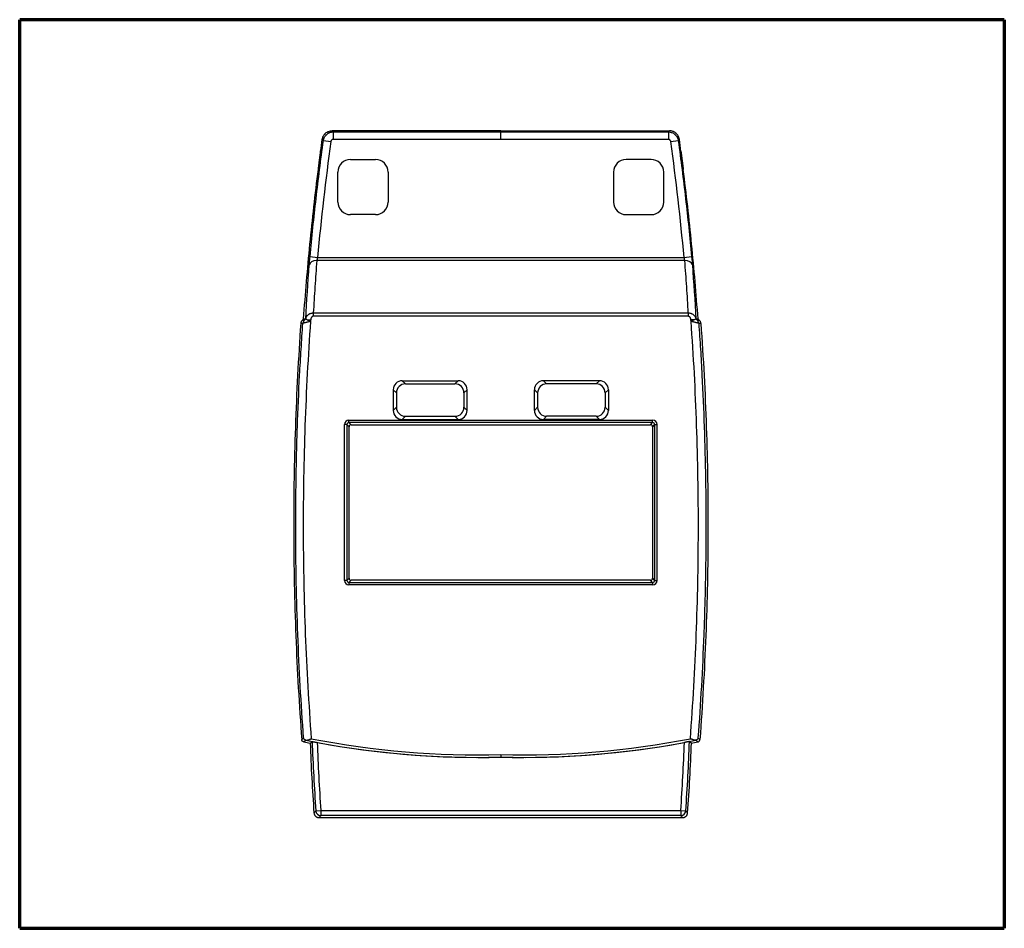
# Model space of a CAD drawing. Header units: millimetres. Extents: x 20 to 821, y 20 to 574.
# Tile 6 of 6: x 624 to 821, y 206 to 388. Entities that reach past the tile are written whole.
import ezdxf

# ---------------------------------------------------------------- set-up
doc = ezdxf.new("R2010")
doc.units = ezdxf.units.MM
doc.layers.add('1', color=7, linetype='Continuous', true_color=0xffffff)

msp = doc.modelspace()

# ---------------------------------------------------------------- linework, layer by layer
at = {"layer": '1', "color": 8, "linetype": 'Continuous', "lineweight": 70}
for p, q in [((624.5, 206.33), (624.5, 387.67)), ((821, 387.67), (624.5, 387.67)), ((821, 387.67), (821, 206.33)), ((624.5, 206.33), (821, 206.33))]:
    msp.add_line(p, q, dxfattribs=at)
at = {"layer": '1', "color": 18, "linetype": 'Continuous', "lineweight": 25}
for p, q in [((720.52, 365.5), (686.87, 365.51)), ((720.52, 365.5), (754.16, 365.51)), ((720.52, 365.5), (720.52, 365.27)), ((685.1, 363.54), (686.59, 363.34)), ((687.08, 365.27), (687.08, 363.77)), ((687.08, 365.27), (720.52, 365.27)), ((720.52, 363.77), (687.08, 363.77)), ((720.52, 365.27), (753.95, 365.27)), ((753.95, 363.77), (720.52, 363.77)), ((753.95, 365.27), (753.95, 363.77)), ((754.45, 363.34), (755.93, 363.54)), ((690.51, 359.77), (695.51, 359.77)), ((750.52, 359.77), (745.52, 359.77)), ((688.01, 351.27), (688.01, 357.27)), ((698.01, 357.27), (698.01, 351.27)), ((743.02, 357.27), (743.02, 351.27)), ((753.02, 351.27), (753.02, 357.27)), ((695.51, 348.77), (690.51, 348.77)), ((745.52, 348.77), (750.52, 348.77)), ((682.44, 340.39), (683.93, 340.24)), ((683.93, 340.24), (757.1, 340.24)), ((757.1, 340.24), (758.6, 340.39)), ((757.24, 339.59), (683.79, 339.59)), ((683.1, 329.14), (757.94, 329.14)), ((683.1, 329.14), (683.1, 328.48)), ((757.94, 328.48), (683.1, 328.48)), ((757.94, 329.14), (757.94, 328.48)), ((681.78, 327.82), (682.57, 327.76)), ((682.54, 327.48), (682.52, 327.5)), ((759.26, 327.82), (758.46, 327.76)), ((758.49, 327.48), (758.51, 327.5)), ((700.84, 315.62), (712.02, 315.62)), ((700.84, 315.62), (701.48, 314.98)), ((701.48, 314.98), (711.37, 314.97)), ((712.02, 315.62), (711.37, 314.97)), ((740.19, 315.62), (729.02, 315.62)), ((729.02, 315.62), (729.66, 314.97)), ((739.55, 314.98), (729.66, 314.97)), ((740.19, 315.62), (739.55, 314.98)), ((699.05, 313.82), (699.05, 309.68)), ((699.69, 313.18), (699.05, 313.82)), ((699.69, 313.18), (699.69, 310.32)), ((713.17, 313.18), (713.81, 313.82)), ((713.17, 313.18), (713.17, 310.32)), ((713.81, 309.68), (713.81, 313.82)), ((727.23, 309.68), (727.23, 313.82)), ((727.87, 313.18), (727.23, 313.82)), ((727.87, 313.18), (727.87, 310.32)), ((741.35, 313.18), (741.99, 313.82)), ((741.35, 313.18), (741.35, 310.32)), ((741.99, 313.82), (741.99, 309.68)), ((699.05, 309.68), (699.69, 310.32)), ((701.48, 308.53), (700.84, 307.88)), ((701.48, 308.53), (711.37, 308.52)), ((711.37, 308.52), (712.01, 307.88)), ((713.81, 309.68), (713.17, 310.32)), ((727.23, 309.68), (727.87, 310.32)), ((729.66, 308.52), (729.02, 307.88)), ((739.55, 308.53), (729.66, 308.52)), ((739.55, 308.53), (740.2, 307.88)), ((741.99, 309.68), (741.35, 310.32)), ((689.82, 306.86), (689.32, 306.86)), ((689.32, 275.77), (689.32, 306.86)), ((689.82, 306.86), (690.24, 306.43)), ((689.82, 306.86), (689.82, 275.77)), ((690.22, 307.26), (690.22, 307.76)), ((690.22, 307.76), (750.81, 307.76)), ((690.64, 306.83), (690.22, 307.26)), ((750.81, 307.26), (690.22, 307.26)), ((690.64, 306.83), (750.39, 306.83)), ((700.84, 307.88), (712.01, 307.88)), ((740.2, 307.88), (729.02, 307.88)), ((750.39, 306.83), (750.81, 307.26)), ((751.21, 306.86), (750.79, 306.43)), ((750.81, 307.26), (750.81, 307.76)), ((751.21, 306.86), (751.21, 275.77)), ((751.21, 306.86), (751.71, 306.86)), ((751.71, 275.77), (751.71, 306.86)), ((690.24, 276.19), (690.24, 306.43)), ((750.79, 306.43), (750.79, 276.19)), ((689.82, 275.77), (689.32, 275.77)), ((690.24, 276.19), (689.82, 275.77)), ((690.22, 275.37), (690.64, 275.79)), ((690.22, 275.37), (750.81, 275.37)), ((690.22, 275.37), (690.22, 274.87)), ((750.39, 275.79), (690.64, 275.79)), ((750.81, 275.37), (750.39, 275.79)), ((750.79, 276.19), (751.21, 275.77)), ((750.81, 275.37), (750.81, 274.87)), ((751.21, 275.77), (751.71, 275.77)), ((750.81, 274.87), (690.22, 274.87)), ((683.6, 229.76), (684.59, 229.83)), ((684.23, 228.44), (756.8, 228.44)), ((684.59, 229.83), (684.59, 228.83)), ((684.59, 229.83), (756.44, 229.83)), ((756.44, 228.83), (684.59, 228.83)), ((756.44, 229.83), (756.44, 228.83)), ((756.44, 229.83), (757.44, 229.76))]:
    msp.add_line(p, q, dxfattribs=at)
for centre, radius, start, end in [((690.51, 357.27), 2.5, 89.99, 179.99), ((695.51, 357.27), 2.5, 359.99, 89.99), ((745.52, 357.27), 2.5, 90.01, 180.01), ((750.52, 357.27), 2.5, 0.01, 90.01), ((690.51, 351.27), 2.5, 179.99, 269.99), ((695.51, 351.27), 2.5, 269.99, 359.99), ((745.52, 351.27), 2.5, 180.01, 270.01), ((750.52, 351.27), 2.5, 270.01, 0.01), ((716.01, 415), 174.55, 258.6294, 271.4799), ((716.01, 415), 174.05, 258.9625, 271.4842), ((725.02, 415), 174.05, 268.5158, 281.0375), ((725.02, 415), 174.55, 268.5201, 281.3706), ((716.01, 415), 174.97, 258.5219, 258.954), ((1058.24, 256.46), 375.99, 182.0097, 184.1327), ((1058.24, 256.46), 375.59, 181.962, 184.0767), ((1058.24, 256.46), 374.59, 181.9939, 184.0767), ((716.01, 415), 174.56, 259.3918, 271.4798), ((725.02, 415), 174.56, 268.5202, 280.6082), ((382.79, 256.46), 374.59, 355.9233, 358.0061), ((382.79, 256.46), 375.59, 355.9233, 358.038), ((382.79, 256.46), 375.99, 355.8673, 357.9903), ((725.02, 415), 174.97, 281.046, 281.4781)]:
    msp.add_arc(centre, radius, start, end, dxfattribs=at)
for centre, major_axis, ratio, start_param, end_param in [((720.52, 363.77), (0, 1.5), 0.000267, 4.712389, 6.265704), ((683.79, 338.6), (-1.5, 0.11), 0.656904, 4.76202, 6.259276), ((757.24, 338.6), (-1.5, -0.11), 0.656904, 3.165502, 4.662758), ((682.01, 326.99), (-0.001, 1), 0.999837, 1.125837, 1.498753), ((682.01, 326.99), (-0.001, 1), 0.999837, 0.74974, 1.125837), ((759.03, 326.99), (-0.001, -1), 0.999837, 1.64284, 2.391853), ((700.85, 313.81), (-1.28, 1.28), 0.992433, 5.501585, 7.064785), ((701.49, 313.17), (-1.28, 1.28), 0.992433, 5.501585, 7.064785), ((711.36, 313.17), (1.28, 1.28), 0.992433, 5.501585, 7.064785), ((712, 313.81), (1.28, 1.28), 0.992433, 5.501585, 7.064785), ((729.03, 313.81), (-1.28, 1.28), 0.992433, 5.501585, 7.064785), ((729.67, 313.17), (-1.28, 1.28), 0.992433, 5.501585, 7.064785), ((739.54, 313.17), (1.28, 1.28), 0.992433, 5.501585, 7.064785), ((740.18, 313.81), (1.28, 1.28), 0.992433, 5.501585, 7.064785), ((700.85, 309.69), (-1.28, -1.28), 0.992433, 5.501585, 7.064785), ((701.49, 310.33), (-1.28, -1.28), 0.992433, 5.501585, 7.064785), ((711.36, 310.33), (1.28, -1.28), 0.992433, 5.501585, 7.064785), ((712, 309.69), (1.28, -1.28), 0.992433, 5.501585, 7.064785), ((729.03, 309.69), (-1.28, -1.28), 0.992433, 5.501585, 7.064785), ((729.67, 310.33), (-1.28, -1.28), 0.992433, 5.501585, 7.064785), ((739.54, 310.33), (1.28, -1.28), 0.992433, 5.501585, 7.064785), ((740.18, 309.69), (1.28, -1.28), 0.992433, 5.501585, 7.064785), ((690.22, 306.86), (-0.637, 0.637), 0.999695, 5.497939, 7.068431), ((690.22, 306.86), (-0.283, 0.283), 0.998935, 5.497939, 7.068431), ((690.64, 306.43), (-0.283, 0.283), 0.999695, 5.497939, 7.068431), ((750.39, 306.43), (0.283, 0.283), 0.999695, 5.497939, 7.068431), ((750.81, 306.86), (0.637, 0.637), 0.999695, 5.497939, 7.068431), ((750.81, 306.86), (0.283, 0.283), 0.998935, 5.497939, 7.068431), ((690.22, 275.77), (-0.637, -0.637), 0.999695, 5.497939, 7.068431), ((690.22, 275.77), (0.283, 0.283), 0.998935, 2.356347, 3.926839), ((690.64, 276.19), (-0.283, -0.283), 0.999695, 5.497939, 7.068431), ((750.39, 276.19), (0.283, -0.283), 0.999695, 5.497939, 7.068431), ((750.81, 275.77), (-0.283, 0.283), 0.998935, 2.356347, 3.926839), ((750.81, 275.77), (0.637, -0.637), 0.999695, 5.497939, 7.068431), ((684.59, 229.83), (-0.732, 0.682), 0.999716, 0.821111, 2.320472), ((756.44, 229.83), (0.732, 0.682), 0.999716, 3.962714, 5.462075)]:
    msp.add_ellipse(centre, major_axis=major_axis, ratio=ratio, start_param=start_param, end_param=end_param, dxfattribs=at)
for points, knots in [([(684.89, 363.78), (684.9, 363.9), (684.93, 364.01), (684.99, 364.18), (685.01, 364.24), (685.04, 364.32), (685.05, 364.35), (685.08, 364.4), (685.09, 364.43), (685.16, 364.56), (685.23, 364.66), (685.34, 364.8), (685.38, 364.85), (685.44, 364.91), (685.46, 364.93), (685.51, 364.97), (685.53, 364.99), (685.64, 365.09), (685.74, 365.16), (685.89, 365.25), (685.95, 365.28), (686.03, 365.32), (686.05, 365.33), (686.11, 365.36), (686.14, 365.37), (686.28, 365.42), (686.39, 365.45), (686.57, 365.48), (686.63, 365.49), (686.75, 365.5), (686.81, 365.51), (686.87, 365.51)], [0, 0, 0, 0, 0.125, 0.125, 0.1875, 0.1875, 0.21875, 0.21875, 0.25, 0.25, 0.375, 0.375, 0.4375, 0.4375, 0.46875, 0.46875, 0.5, 0.5, 0.625, 0.625, 0.6875, 0.6875, 0.71875, 0.71875, 0.75, 0.75, 0.875, 0.875, 0.9375, 0.9375, 1, 1, 1, 1]), ([(686.87, 365.51), (686.92, 365.45), (686.97, 365.4), (687.03, 365.33), (687.05, 365.31), (687.07, 365.29), (687.08, 365.28), (687.08, 365.27)], [0, 0, 0, 0, 0.688498, 0.688498, 0.898717, 0.898717, 1, 1, 1, 1]), ([(754.16, 365.51), (754.1, 365.44), (754.04, 365.37), (753.97, 365.29), (753.97, 365.29), (753.96, 365.29), (753.96, 365.28), (753.95, 365.27)], [0, 0, 0, 0, 0.895407, 0.895407, 0.898717, 0.898717, 1, 1, 1, 1]), ([(756.15, 363.78), (756.13, 363.9), (756.1, 364.01), (756.05, 364.18), (756.03, 364.24), (755.99, 364.32), (755.98, 364.35), (755.95, 364.4), (755.94, 364.43), (755.87, 364.56), (755.8, 364.66), (755.69, 364.8), (755.65, 364.85), (755.59, 364.91), (755.57, 364.93), (755.53, 364.97), (755.5, 364.99), (755.39, 365.09), (755.29, 365.16), (755.14, 365.25), (755.09, 365.28), (755.01, 365.32), (754.98, 365.33), (754.92, 365.36), (754.9, 365.37), (754.76, 365.42), (754.64, 365.45), (754.46, 365.48), (754.41, 365.49), (754.29, 365.5), (754.23, 365.51), (754.16, 365.51)], [0, 0, 0, 0, 0.125, 0.125, 0.1875, 0.1875, 0.21875, 0.21875, 0.25, 0.25, 0.375, 0.375, 0.4375, 0.4375, 0.46875, 0.46875, 0.5, 0.5, 0.625, 0.625, 0.6875, 0.6875, 0.71875, 0.71875, 0.75, 0.75, 0.875, 0.875, 0.9375, 0.9375, 1, 1, 1, 1]), ([(682.44, 340.39), (682.62, 342.32), (682.81, 344.25), (683.22, 348.12), (683.43, 350.05), (683.87, 353.91), (684.11, 355.83), (684.59, 359.69), (684.84, 361.62), (685.1, 363.54)], [0, 0, 0, 0, 0.25, 0.25, 0.5, 0.5, 0.75, 0.75, 1, 1, 1, 1]), ([(685.1, 363.54), (685.09, 363.55), (685.09, 363.56), (685.08, 363.56), (685.08, 363.56), (685.05, 363.6), (685.02, 363.63), (684.96, 363.7), (684.92, 363.74), (684.89, 363.78)], [0, 0, 0, 0, 0.101347, 0.101347, 0.104657, 0.104657, 0.492311, 0.492311, 1, 1, 1, 1]), ([(685.1, 363.54), (685.12, 363.66), (685.14, 363.78), (685.2, 363.95), (685.22, 364), (685.26, 364.08), (685.27, 364.11), (685.29, 364.17), (685.31, 364.19), (685.38, 364.32), (685.45, 364.42), (685.56, 364.56), (685.6, 364.61), (685.66, 364.67), (685.68, 364.69), (685.72, 364.74), (685.75, 364.76), (685.86, 364.86), (685.95, 364.93), (686.11, 365.02), (686.16, 365.05), (686.24, 365.08), (686.27, 365.1), (686.32, 365.12), (686.35, 365.13), (686.49, 365.18), (686.61, 365.22), (686.78, 365.25), (686.84, 365.26), (686.96, 365.27), (687.02, 365.27), (687.08, 365.27)], [0, 0, 0, 0, 0.125, 0.125, 0.1875, 0.1875, 0.21875, 0.21875, 0.25, 0.25, 0.375, 0.375, 0.4375, 0.4375, 0.46875, 0.46875, 0.5, 0.5, 0.625, 0.625, 0.6875, 0.6875, 0.71875, 0.71875, 0.75, 0.75, 0.875, 0.875, 0.9375, 0.9375, 1, 1, 1, 1]), ([(687.08, 363.77), (687.05, 363.77), (687.02, 363.77), (686.96, 363.76), (686.94, 363.75), (686.89, 363.73), (686.88, 363.73), (686.85, 363.71), (686.84, 363.71), (686.8, 363.68), (686.78, 363.67), (686.74, 363.64), (686.73, 363.63), (686.71, 363.61), (686.7, 363.59), (686.67, 363.56), (686.66, 363.53), (686.64, 363.49), (686.63, 363.48), (686.62, 363.45), (686.61, 363.44), (686.6, 363.4), (686.59, 363.37), (686.59, 363.34)], [0, 0, 0, 0, 0.125, 0.125, 0.25, 0.25, 0.3125, 0.3125, 0.375, 0.375, 0.5, 0.5, 0.5625, 0.5625, 0.625, 0.625, 0.75, 0.75, 0.8125, 0.8125, 0.875, 0.875, 1, 1, 1, 1]), ([(753.95, 365.27), (754.07, 365.27), (754.19, 365.26), (754.37, 365.23), (754.42, 365.21), (754.51, 365.19), (754.54, 365.18), (754.6, 365.16), (754.62, 365.15), (754.76, 365.1), (754.87, 365.05), (755.03, 364.96), (755.08, 364.92), (755.15, 364.87), (755.17, 364.85), (755.22, 364.82), (755.24, 364.8), (755.36, 364.7), (755.44, 364.61), (755.55, 364.47), (755.58, 364.42), (755.63, 364.35), (755.65, 364.32), (755.68, 364.27), (755.7, 364.25), (755.77, 364.11), (755.81, 364), (755.87, 363.83), (755.89, 363.78), (755.91, 363.66), (755.92, 363.6), (755.93, 363.54)], [0, 0, 0, 0, 0.125, 0.125, 0.1875, 0.1875, 0.21875, 0.21875, 0.25, 0.25, 0.375, 0.375, 0.4375, 0.4375, 0.46875, 0.46875, 0.5, 0.5, 0.625, 0.625, 0.6875, 0.6875, 0.71875, 0.71875, 0.75, 0.75, 0.875, 0.875, 0.9375, 0.9375, 1, 1, 1, 1]), ([(754.45, 363.34), (754.44, 363.37), (754.43, 363.4), (754.42, 363.45), (754.4, 363.48), (754.38, 363.52), (754.38, 363.53), (754.36, 363.56), (754.35, 363.57), (754.32, 363.61), (754.3, 363.63), (754.27, 363.66), (754.26, 363.67), (754.23, 363.68), (754.22, 363.69), (754.18, 363.72), (754.15, 363.73), (754.11, 363.74), (754.1, 363.75), (754.07, 363.76), (754.05, 363.76), (754.01, 363.77), (753.98, 363.77), (753.95, 363.77)], [0, 0, 0, 0, 0.125, 0.125, 0.25, 0.25, 0.3125, 0.3125, 0.375, 0.375, 0.5, 0.5, 0.5625, 0.5625, 0.625, 0.625, 0.75, 0.75, 0.8125, 0.8125, 0.875, 0.875, 1, 1, 1, 1]), ([(755.93, 363.54), (755.94, 363.55), (755.95, 363.56), (755.95, 363.56), (755.95, 363.56), (755.98, 363.59), (756, 363.61), (756.06, 363.68), (756.1, 363.73), (756.15, 363.78)], [0, 0, 0, 0, 0.101347, 0.101347, 0.104657, 0.104657, 0.40021, 0.40021, 1, 1, 1, 1]), ([(755.93, 363.54), (756.19, 361.62), (756.44, 359.69), (756.93, 355.83), (757.16, 353.91), (757.6, 350.05), (757.82, 348.12), (758.22, 344.25), (758.41, 342.32), (758.6, 340.39)], [0, 0, 0, 0, 0.25, 0.25, 0.5, 0.5, 0.75, 0.75, 1, 1, 1, 1]), ([(682.3, 338.74), (682.3, 338.77), (682.3, 338.79), (682.31, 338.85), (682.31, 338.88), (682.31, 338.97), (682.32, 339.04), (682.34, 339.23), (682.35, 339.36), (682.36, 339.54), (682.36, 339.58), (682.37, 339.65), (682.37, 339.68), (682.38, 339.79), (682.39, 339.87), (682.41, 340.09), (682.42, 340.23), (682.44, 340.39)], [0, 0, 0, 0, 0.0625, 0.0625, 0.125, 0.125, 0.25, 0.25, 0.5, 0.5, 0.5625, 0.5625, 0.625, 0.625, 0.75, 0.75, 1, 1, 1, 1]), ([(683.93, 340.24), (683.92, 340.18), (683.9, 340.13), (683.88, 340.04), (683.88, 340.01), (683.87, 339.97), (683.86, 339.95), (683.86, 339.92), (683.86, 339.91), (683.84, 339.84), (683.83, 339.78), (683.81, 339.71), (683.81, 339.68), (683.8, 339.63), (683.79, 339.61), (683.79, 339.59)], [0, 0, 0, 0, 0.25, 0.25, 0.375, 0.375, 0.4375, 0.4375, 0.5, 0.5, 0.75, 0.75, 0.875, 0.875, 1, 1, 1, 1]), ([(757.24, 339.59), (757.23, 339.63), (757.23, 339.68), (757.21, 339.76), (757.2, 339.78), (757.2, 339.83), (757.19, 339.84), (757.19, 339.87), (757.18, 339.88), (757.17, 339.95), (757.16, 340.01), (757.14, 340.1), (757.13, 340.13), (757.12, 340.18), (757.11, 340.21), (757.1, 340.24)], [0, 0, 0, 0, 0.25, 0.25, 0.375, 0.375, 0.4375, 0.4375, 0.5, 0.5, 0.75, 0.75, 0.875, 0.875, 1, 1, 1, 1]), ([(758.6, 340.39), (758.6, 340.31), (758.61, 340.23), (758.62, 340.09), (758.63, 340.01), (758.65, 339.79), (758.66, 339.65), (758.68, 339.47), (758.68, 339.44), (758.69, 339.37), (758.69, 339.33), (758.7, 339.23), (758.7, 339.16), (758.72, 338.97), (758.73, 338.85), (758.74, 338.74)], [0, 0, 0, 0, 0.125, 0.125, 0.25, 0.25, 0.5, 0.5, 0.5625, 0.5625, 0.625, 0.625, 0.75, 0.75, 1, 1, 1, 1]), ([(683.79, 339.59), (683.66, 337.85), (683.53, 336.1), (683.3, 332.62), (683.2, 330.88), (683.1, 329.14)], [0, 0, 0, 0, 0.5, 0.5, 1, 1, 1, 1]), ([(757.94, 329.14), (757.84, 330.88), (757.73, 332.62), (757.5, 336.1), (757.38, 337.85), (757.24, 339.59)], [0, 0, 0, 0, 0.5, 0.5, 1, 1, 1, 1]), ([(681.59, 327.94), (681.59, 327.96), (681.6, 327.98), (681.61, 328.02), (681.61, 328.04), (681.63, 328.1), (681.64, 328.14), (681.68, 328.26), (681.71, 328.33), (681.78, 328.44), (681.8, 328.48), (681.85, 328.55), (681.87, 328.58), (681.96, 328.68), (682.02, 328.74), (682.1, 328.81), (682.12, 328.82), (682.16, 328.85), (682.17, 328.86), (682.23, 328.9), (682.3, 328.94), (682.4, 328.99), (682.47, 329.02), (682.51, 329.04), (682.53, 329.04), (682.64, 329.08), (682.73, 329.1), (682.86, 329.12), (682.91, 329.13), (683, 329.14), (683.05, 329.14), (683.1, 329.14)], [0, 0, 0, 0, 0.03125, 0.03125, 0.0625, 0.0625, 0.125, 0.125, 0.25, 0.25, 0.3125, 0.3125, 0.375, 0.375, 0.5, 0.5, 0.53125, 0.53125, 0.5625, 0.5625, 0.625, 0.6875, 0.71875, 0.71875, 0.75, 0.75, 0.875, 0.875, 0.9375, 0.9375, 1, 1, 1, 1]), ([(683.1, 328.48), (683.08, 328.48), (683.06, 328.48), (683.03, 328.47), (683.02, 328.47), (683, 328.46), (682.99, 328.46), (682.96, 328.45), (682.94, 328.44), (682.91, 328.43), (682.9, 328.42), (682.89, 328.41), (682.88, 328.4), (682.84, 328.37), (682.81, 328.35), (682.76, 328.29), (682.73, 328.25), (682.7, 328.2), (682.69, 328.18), (682.67, 328.15), (682.66, 328.13), (682.64, 328.08), (682.63, 328.04), (682.6, 327.96), (682.6, 327.92), (682.58, 327.84), (682.58, 327.8), (682.57, 327.76)], [0, 0, 0, 0, 0.0625, 0.0625, 0.09375, 0.09375, 0.125, 0.125, 0.1875, 0.1875, 0.21875, 0.21875, 0.25, 0.25, 0.375, 0.375, 0.5, 0.5, 0.5625, 0.5625, 0.625, 0.625, 0.75, 0.75, 0.875, 0.875, 1, 1, 1, 1]), ([(757.94, 329.14), (758.03, 329.14), (758.12, 329.13), (758.24, 329.11), (758.26, 329.11), (758.3, 329.1), (758.33, 329.1), (758.39, 329.08), (758.48, 329.05), (758.57, 329.02), (758.63, 328.99), (758.65, 328.98), (758.69, 328.96), (758.71, 328.95), (758.81, 328.9), (758.88, 328.85), (758.98, 328.77), (759.01, 328.74), (759.06, 328.69), (759.07, 328.68), (759.1, 328.65), (759.12, 328.63), (759.19, 328.55), (759.24, 328.48), (759.3, 328.37), (759.33, 328.32), (759.35, 328.26), (759.37, 328.22), (759.38, 328.2), (759.41, 328.1), (759.43, 328.02), (759.44, 327.94)], [0, 0, 0, 0, 0.125, 0.125, 0.15625, 0.15625, 0.1875, 0.1875, 0.25, 0.3125, 0.3125, 0.34375, 0.34375, 0.375, 0.375, 0.5, 0.5, 0.5625, 0.5625, 0.59375, 0.59375, 0.625, 0.625, 0.75, 0.75, 0.8125, 0.84375, 0.84375, 0.875, 0.875, 1, 1, 1, 1]), ([(758.46, 327.76), (758.46, 327.8), (758.45, 327.84), (758.44, 327.9), (758.44, 327.92), (758.43, 327.96), (758.42, 327.98), (758.41, 328.04), (758.39, 328.08), (758.36, 328.15), (758.34, 328.19), (758.31, 328.24), (758.3, 328.25), (758.28, 328.29), (758.26, 328.3), (758.24, 328.33), (758.22, 328.35), (758.2, 328.37), (758.19, 328.37), (758.18, 328.39), (758.17, 328.39), (758.15, 328.41), (758.13, 328.42), (758.1, 328.44), (758.09, 328.44), (758.07, 328.45), (758.06, 328.45), (758.02, 328.47), (757.98, 328.48), (757.94, 328.48)], [0, 0, 0, 0, 0.125, 0.125, 0.1875, 0.1875, 0.25, 0.25, 0.375, 0.375, 0.5, 0.5, 0.5625, 0.5625, 0.625, 0.625, 0.6875, 0.6875, 0.71875, 0.71875, 0.75, 0.75, 0.8125, 0.8125, 0.84375, 0.84375, 0.875, 0.875, 1, 1, 1, 1]), ([(680.59, 327.06), (680.11, 320.17), (679.75, 313.27), (679.39, 302.88), (679.3, 299.42), (679.22, 294.21), (679.19, 291.6), (679.18, 288.56), (679.18, 287.25), (679.18, 286.38), (679.18, 285.94), (679.2, 278.54), (679.34, 271.6), (679.88, 257.76), (680.27, 250.86), (680.79, 243.99)], [0, 0, 0, 0, 0.25, 0.25, 0.375, 0.375, 0.4375, 0.46875, 0.484375, 0.484375, 0.5, 0.5, 0.75, 0.75, 1, 1, 1, 1]), ([(681.17, 244.32), (680.66, 251.2), (680.27, 258.09), (679.87, 268.43), (679.77, 271.88), (679.67, 277.05), (679.63, 279.64), (679.61, 282.23), (679.59, 283.95), (679.59, 284.82), (679.58, 289.13), (679.61, 292.58), (679.69, 297.76), (679.73, 299.48), (679.81, 302.93), (679.97, 308.11), (680.19, 313.28), (680.46, 318.45), (680.61, 321.03), (680.78, 323.61), (680.89, 325.34), (680.95, 326.2), (681.01, 327.06)], [0, 0, 0, 0, 0.25, 0.25, 0.375, 0.375, 0.4375, 0.46875, 0.46875, 0.5, 0.5, 0.625, 0.625, 0.6875, 0.6875, 0.75, 0.875, 0.875, 0.9375, 0.96875, 0.96875, 1, 1, 1, 1]), ([(680.91, 327.72), (680.86, 327.67), (680.78, 327.58), (680.72, 327.47), (680.66, 327.36), (680.62, 327.24), (680.6, 327.12), (680.59, 327.06)], [0, 0, 0, 0, 0.25, 0.5, 0.5, 0.75, 1, 1, 1, 1]), ([(681.01, 327.06), (680.96, 327.06), (680.9, 327.06), (680.8, 327.06), (680.75, 327.06), (680.66, 327.06), (680.63, 327.06), (680.59, 327.06)], [0, 0, 0, 0, 0.380822, 0.380822, 0.761558, 0.761558, 1, 1, 1, 1]), ([(680.91, 327.72), (680.96, 327.72), (681.01, 327.72), (681.11, 327.72), (681.15, 327.72), (681.24, 327.72), (681.28, 327.72), (681.33, 327.72)], [0, 0, 0, 0, 0.380828, 0.380828, 0.690414, 0.690414, 1, 1, 1, 1]), ([(682.54, 327.48), (682.52, 327.47), (682.5, 327.47), (682.45, 327.45), (682.42, 327.45), (682.35, 327.42), (682.3, 327.41), (682.16, 327.37), (682.07, 327.35), (681.93, 327.31), (681.89, 327.3), (681.82, 327.28), (681.8, 327.27), (681.76, 327.26), (681.74, 327.25), (681.63, 327.23), (681.56, 327.2), (681.45, 327.17), (681.42, 327.17), (681.37, 327.15), (681.35, 327.15), (681.32, 327.14), (681.31, 327.14), (681.23, 327.12), (681.18, 327.1), (681.13, 327.09), (681.12, 327.09), (681.1, 327.08), (681.1, 327.08), (681.07, 327.07), (681.06, 327.07), (681.04, 327.06), (681.04, 327.06), (681.03, 327.06), (681.02, 327.06), (681.01, 327.06), (681.01, 327.06), (681.01, 327.06)], [0, 0, 0, 0, 0.03125, 0.03125, 0.0625, 0.0625, 0.125, 0.125, 0.25, 0.25, 0.3125, 0.3125, 0.34375, 0.34375, 0.375, 0.375, 0.5, 0.5, 0.5625, 0.5625, 0.59375, 0.59375, 0.625, 0.625, 0.75, 0.75, 0.78125, 0.78125, 0.8125, 0.8125, 0.875, 0.875, 0.90625, 0.90625, 0.9375, 0.9375, 1, 1, 1, 1]), ([(682.54, 327.48), (682.05, 320.55), (681.31, 306.67), (681.08, 292.78), (681.09, 284.96), (681.09, 284.09), (681.1, 282.35), (681.13, 279.74), (681.22, 273.66), (681.37, 268.46), (681.77, 258.04), (682.17, 251.11), (682.69, 244.17)], [0, 0, 0, 0, 0.25, 0.5, 0.5, 0.53125, 0.53125, 0.5625, 0.625, 0.75, 0.75, 1, 1, 1, 1]), ([(681.16, 327.95), (681.21, 327.95), (681.26, 327.95), (681.36, 327.95), (681.41, 327.95), (681.49, 327.95), (681.54, 327.95), (681.58, 327.95)], [0, 0, 0, 0, 0.374415, 0.374415, 0.687675, 0.687675, 1, 1, 1, 1]), ([(681.33, 327.72), (681.33, 327.72), (681.33, 327.72), (681.33, 327.72), (681.33, 327.72), (681.34, 327.73), (681.34, 327.73), (681.35, 327.74), (681.36, 327.74), (681.37, 327.75), (681.37, 327.76), (681.39, 327.77), (681.4, 327.78), (681.41, 327.8), (681.42, 327.8), (681.43, 327.81), (681.44, 327.82), (681.46, 327.84), (681.48, 327.85), (681.52, 327.89), (681.55, 327.92), (681.58, 327.95)], [0, 0, 0, 0, 0.0625, 0.0625, 0.125, 0.125, 0.25, 0.25, 0.3125, 0.3125, 0.375, 0.375, 0.5, 0.5, 0.5625, 0.5625, 0.625, 0.625, 0.75, 0.75, 1, 1, 1, 1]), ([(681.78, 327.82), (681.75, 327.84), (681.73, 327.85), (681.69, 327.87), (681.68, 327.87), (681.66, 327.88), (681.65, 327.89), (681.65, 327.89), (681.63, 327.9), (681.6, 327.92), (681.59, 327.94), (681.59, 327.94)], [0, 0, 0, 0, 0.25, 0.25, 0.375, 0.4375, 0.4375, 0.5, 0.5, 0.75, 1, 1, 1, 1]), ([(681.78, 327.82), (681.82, 327.8), (681.87, 327.78), (681.95, 327.74), (681.98, 327.73), (682.03, 327.71), (682.04, 327.7), (682.08, 327.69), (682.09, 327.68), (682.17, 327.65), (682.24, 327.62), (682.33, 327.59), (682.34, 327.58), (682.38, 327.56), (682.4, 327.56), (682.43, 327.54), (682.45, 327.53), (682.48, 327.52), (682.49, 327.52), (682.5, 327.51), (682.51, 327.51), (682.52, 327.5)], [0, 0, 0, 0, 0.25, 0.25, 0.375, 0.375, 0.4375, 0.4375, 0.5, 0.5, 0.75, 0.75, 0.8125, 0.8125, 0.875, 0.875, 0.9375, 0.9375, 0.96875, 0.96875, 1, 1, 1, 1]), ([(758.35, 244.17), (758.87, 251.11), (759.26, 258.04), (759.66, 268.46), (759.76, 271.93), (759.87, 277.14), (759.91, 279.74), (759.93, 282.35), (759.94, 284.09), (759.94, 284.96), (759.96, 292.78), (759.73, 306.67), (758.99, 320.55), (758.49, 327.48)], [0, 0, 0, 0, 0.25, 0.25, 0.375, 0.375, 0.4375, 0.46875, 0.46875, 0.5, 0.5, 0.75, 1, 1, 1, 1]), ([(760.02, 327.06), (760.02, 327.06), (760.02, 327.06), (760.01, 327.06), (760.01, 327.06), (760, 327.06), (759.99, 327.06), (759.98, 327.07), (759.96, 327.07), (759.94, 327.08), (759.93, 327.08), (759.91, 327.09), (759.9, 327.09), (759.85, 327.1), (759.8, 327.12), (759.73, 327.14), (759.71, 327.14), (759.68, 327.15), (759.63, 327.16), (759.55, 327.18), (759.47, 327.2), (759.42, 327.22), (759.4, 327.23), (759.36, 327.24), (759.34, 327.24), (759.23, 327.27), (759.15, 327.3), (759.01, 327.33), (758.97, 327.35), (758.87, 327.37), (758.83, 327.38), (758.73, 327.41), (758.68, 327.42), (758.59, 327.45), (758.54, 327.47), (758.49, 327.48)], [0, 0, 0, 0, 0.0625, 0.0625, 0.09375, 0.09375, 0.125, 0.125, 0.1875, 0.1875, 0.21875, 0.21875, 0.25, 0.25, 0.375, 0.375, 0.40625, 0.40625, 0.4375, 0.5, 0.5625, 0.5625, 0.59375, 0.59375, 0.625, 0.625, 0.75, 0.75, 0.8125, 0.8125, 0.875, 0.875, 0.9375, 0.9375, 1, 1, 1, 1]), ([(759.26, 327.82), (759.23, 327.81), (759.21, 327.8), (759.16, 327.78), (759.11, 327.75), (759.05, 327.73), (759, 327.71), (758.99, 327.7), (758.96, 327.69), (758.94, 327.68), (758.86, 327.65), (758.8, 327.62), (758.71, 327.59), (758.69, 327.58), (758.66, 327.56), (758.64, 327.56), (758.6, 327.54), (758.58, 327.53), (758.56, 327.52), (758.55, 327.52), (758.53, 327.51), (758.52, 327.51), (758.51, 327.5)], [0, 0, 0, 0, 0.125, 0.125, 0.25, 0.375, 0.375, 0.4375, 0.4375, 0.5, 0.5, 0.75, 0.75, 0.8125, 0.8125, 0.875, 0.875, 0.9375, 0.9375, 0.96875, 0.96875, 1, 1, 1, 1]), ([(759.44, 327.94), (759.44, 327.94), (759.43, 327.93), (759.42, 327.92), (759.41, 327.91), (759.4, 327.9), (759.4, 327.9), (759.37, 327.88), (759.35, 327.87), (759.32, 327.85), (759.31, 327.85), (759.28, 327.83), (759.27, 327.83), (759.26, 327.82)], [0, 0, 0, 0, 0.25, 0.25, 0.375, 0.375, 0.5, 0.5, 0.75, 0.75, 0.875, 0.875, 1, 1, 1, 1]), ([(759.45, 327.95), (759.5, 327.95), (759.56, 327.95), (759.65, 327.95), (759.7, 327.95), (759.79, 327.95), (759.83, 327.95), (759.88, 327.95)], [0, 0, 0, 0, 0.373479, 0.373479, 0.68674, 0.68674, 1, 1, 1, 1]), ([(759.45, 327.95), (759.47, 327.94), (759.48, 327.92), (759.51, 327.89), (759.53, 327.88), (759.56, 327.85), (759.57, 327.84), (759.59, 327.82), (759.6, 327.81), (759.61, 327.8), (759.62, 327.8), (759.64, 327.78), (759.65, 327.77), (759.66, 327.76), (759.67, 327.75), (759.68, 327.74), (759.68, 327.74), (759.69, 327.73), (759.7, 327.73), (759.7, 327.72), (759.7, 327.72), (759.71, 327.72), (759.71, 327.72), (759.71, 327.72)], [0, 0, 0, 0, 0.125, 0.125, 0.25, 0.25, 0.375, 0.375, 0.4375, 0.4375, 0.5, 0.5, 0.625, 0.625, 0.6875, 0.6875, 0.75, 0.75, 0.875, 0.875, 0.9375, 0.9375, 1, 1, 1, 1]), ([(759.71, 327.72), (759.76, 327.72), (759.81, 327.72), (759.91, 327.72), (759.95, 327.72), (760.01, 327.72), (760.03, 327.72), (760.07, 327.72), (760.1, 327.72), (760.13, 327.72)], [0, 0, 0, 0, 0.380828, 0.380828, 0.690414, 0.690414, 0.801805, 0.801805, 1, 1, 1, 1]), ([(760.02, 327.06), (760.08, 326.2), (760.14, 325.34), (760.26, 323.61), (760.42, 321.03), (760.77, 315), (760.99, 309.83), (761.35, 299.49), (761.46, 292.59), (761.44, 284.83), (761.44, 283.97), (761.43, 282.24), (761.4, 279.65), (761.36, 277.06), (761.3, 273.61), (761.25, 271.89), (761.15, 268.44), (761.09, 266.71), (760.76, 258.09), (760.38, 251.2), (759.86, 244.32)], [0, 0, 0, 0, 0.03125, 0.03125, 0.0625, 0.125, 0.25, 0.25, 0.5, 0.5, 0.53125, 0.53125, 0.5625, 0.625, 0.625, 0.6875, 0.6875, 0.75, 0.75, 1, 1, 1, 1]), ([(760.44, 327.06), (760.41, 327.06), (760.39, 327.06), (760.3, 327.06), (760.24, 327.06), (760.13, 327.06), (760.08, 327.06), (760.02, 327.06)], [0, 0, 0, 0, 0.198392, 0.198392, 0.619178, 0.619178, 1, 1, 1, 1]), ([(760.44, 327.06), (760.44, 327.12), (760.42, 327.24), (760.37, 327.36), (760.32, 327.47), (760.25, 327.58), (760.17, 327.67), (760.13, 327.72)], [0, 0, 0, 0, 0.25, 0.5, 0.5, 0.75, 1, 1, 1, 1]), ([(681.19, 243.53), (681.16, 243.54), (681.11, 243.55), (681.06, 243.58), (681.03, 243.6), (681.02, 243.6), (680.99, 243.62), (680.98, 243.63), (680.95, 243.65), (680.93, 243.67), (680.91, 243.7), (680.9, 243.71), (680.88, 243.73), (680.87, 243.75), (680.85, 243.78), (680.84, 243.8), (680.82, 243.84), (680.82, 243.85), (680.81, 243.88), (680.81, 243.89), (680.8, 243.93), (680.79, 243.96), (680.79, 243.99)], [0, 0, 0, 0, 0.125, 0.25, 0.25, 0.3125, 0.3125, 0.375, 0.375, 0.5, 0.5, 0.5625, 0.5625, 0.625, 0.625, 0.75, 0.75, 0.8125, 0.8125, 0.875, 0.875, 1, 1, 1, 1]), ([(681.59, 243.88), (681.56, 243.89), (681.52, 243.9), (681.47, 243.92), (681.44, 243.93), (681.4, 243.95), (681.39, 243.96), (681.37, 243.98), (681.36, 243.99), (681.33, 244.01), (681.31, 244.03), (681.26, 244.09), (681.23, 244.13), (681.2, 244.2), (681.19, 244.23), (681.18, 244.26), (681.18, 244.28), (681.18, 244.3), (681.17, 244.31), (681.17, 244.32), (681.17, 244.32)], [0, 0, 0, 0, 0.125, 0.125, 0.25, 0.25, 0.3125, 0.3125, 0.375, 0.375, 0.5, 0.5, 0.75, 0.75, 0.875, 0.875, 0.9375, 0.96875, 0.96875, 1, 1, 1, 1]), ([(681.6, 243.88), (681.63, 243.87), (681.67, 243.87), (681.75, 243.87), (681.79, 243.88), (681.86, 243.89), (681.88, 243.89), (681.92, 243.9), (681.94, 243.91), (682.01, 243.92), (682.06, 243.94), (682.13, 243.96), (682.15, 243.97), (682.2, 243.98), (682.22, 243.99), (682.29, 244.02), (682.34, 244.04), (682.44, 244.07), (682.49, 244.09), (682.56, 244.12), (682.59, 244.13), (682.63, 244.15), (682.64, 244.15), (682.66, 244.16), (682.67, 244.17), (682.69, 244.17)], [0, 0, 0, 0, 0.125, 0.125, 0.25, 0.25, 0.3125, 0.3125, 0.375, 0.375, 0.5, 0.5, 0.5625, 0.5625, 0.625, 0.625, 0.75, 0.75, 0.875, 0.875, 0.9375, 0.9375, 0.96875, 0.96875, 1, 1, 1, 1]), ([(759.44, 243.88), (759.4, 243.87), (759.36, 243.87), (759.28, 243.87), (759.24, 243.88), (759.18, 243.89), (759.16, 243.89), (759.11, 243.9), (759.09, 243.91), (759.02, 243.92), (758.98, 243.94), (758.91, 243.96), (758.88, 243.97), (758.83, 243.98), (758.81, 243.99), (758.74, 244.02), (758.69, 244.04), (758.59, 244.07), (758.54, 244.09), (758.47, 244.12), (758.45, 244.13), (758.41, 244.15), (758.4, 244.15), (758.37, 244.16), (758.36, 244.17), (758.35, 244.17)], [0, 0, 0, 0, 0.125, 0.125, 0.25, 0.25, 0.3125, 0.3125, 0.375, 0.375, 0.5, 0.5, 0.5625, 0.5625, 0.625, 0.625, 0.75, 0.75, 0.875, 0.875, 0.9375, 0.9375, 0.96875, 0.96875, 1, 1, 1, 1]), ([(759.86, 244.32), (759.86, 244.32), (759.86, 244.31), (759.86, 244.3), (759.86, 244.28), (759.85, 244.26), (759.84, 244.23), (759.83, 244.2), (759.8, 244.13), (759.78, 244.09), (759.73, 244.03), (759.71, 244.01), (759.68, 243.99), (759.67, 243.98), (759.64, 243.96), (759.63, 243.95), (759.59, 243.93), (759.57, 243.92), (759.51, 243.9), (759.48, 243.89), (759.45, 243.88)], [0, 0, 0, 0, 0.03125, 0.03125, 0.0625, 0.125, 0.125, 0.25, 0.25, 0.5, 0.5, 0.625, 0.625, 0.6875, 0.6875, 0.75, 0.75, 0.875, 0.875, 1, 1, 1, 1]), ([(759.84, 243.53), (759.87, 243.54), (759.92, 243.55), (759.97, 243.58), (760, 243.6), (760.02, 243.6), (760.04, 243.62), (760.05, 243.63), (760.08, 243.65), (760.1, 243.67), (760.13, 243.7), (760.14, 243.71), (760.15, 243.73), (760.16, 243.75), (760.18, 243.78), (760.19, 243.8), (760.21, 243.84), (760.21, 243.85), (760.22, 243.88), (760.23, 243.89), (760.24, 243.93), (760.24, 243.96), (760.24, 243.99)], [0, 0, 0, 0, 0.125, 0.25, 0.25, 0.3125, 0.3125, 0.375, 0.375, 0.5, 0.5, 0.5625, 0.5625, 0.625, 0.625, 0.75, 0.75, 0.8125, 0.8125, 0.875, 0.875, 1, 1, 1, 1]), ([(682.87, 243.6), (682.87, 243.6), (682.88, 243.6), (682.9, 243.6), (682.91, 243.6), (682.92, 243.6), (682.93, 243.6), (682.94, 243.59), (682.94, 243.59), (682.98, 243.59), (683.01, 243.58), (683.05, 243.58), (683.06, 243.57), (683.08, 243.57), (683.09, 243.57), (683.13, 243.56), (683.15, 243.56), (683.22, 243.55), (683.27, 243.54), (683.34, 243.53), (683.35, 243.52), (683.38, 243.52), (683.42, 243.51), (683.5, 243.5), (683.56, 243.49), (683.6, 243.48), (683.62, 243.48), (683.65, 243.47), (683.67, 243.47), (683.74, 243.45), (683.81, 243.44), (683.87, 243.43)], [0, 0, 0, 0, 0.125, 0.125, 0.1875, 0.1875, 0.21875, 0.21875, 0.25, 0.25, 0.375, 0.375, 0.40625, 0.40625, 0.4375, 0.4375, 0.5, 0.5, 0.625, 0.625, 0.65625, 0.65625, 0.6875, 0.75, 0.8125, 0.8125, 0.84375, 0.84375, 0.875, 0.875, 1, 1, 1, 1]), ([(758.17, 243.6), (758.16, 243.6), (758.16, 243.6), (758.14, 243.6), (758.13, 243.6), (758.11, 243.6), (758.11, 243.6), (758.1, 243.59), (758.09, 243.59), (758.06, 243.59), (758.03, 243.58), (757.98, 243.58), (757.97, 243.57), (757.95, 243.57), (757.94, 243.57), (757.91, 243.56), (757.88, 243.56), (757.81, 243.55), (757.76, 243.54), (757.7, 243.53), (757.68, 243.52), (757.65, 243.52), (757.61, 243.51), (757.54, 243.5), (757.48, 243.49), (757.43, 243.48), (757.42, 243.48), (757.38, 243.47), (757.37, 243.47), (757.29, 243.45), (757.22, 243.44), (757.16, 243.43)], [0, 0, 0, 0, 0.125, 0.125, 0.1875, 0.1875, 0.21875, 0.21875, 0.25, 0.25, 0.375, 0.375, 0.40625, 0.40625, 0.4375, 0.4375, 0.5, 0.5, 0.625, 0.625, 0.65625, 0.65625, 0.6875, 0.75, 0.8125, 0.8125, 0.84375, 0.84375, 0.875, 0.875, 1, 1, 1, 1]), ([(720.52, 241.01), (720.52, 240.98), (720.52, 240.95), (720.52, 240.9), (720.52, 240.89), (720.52, 240.85), (720.52, 240.84), (720.52, 240.79), (720.52, 240.77), (720.52, 240.73), (720.52, 240.71), (720.52, 240.69), (720.52, 240.67), (720.52, 240.64), (720.52, 240.62), (720.52, 240.59), (720.52, 240.58), (720.52, 240.57), (720.52, 240.55), (720.52, 240.54), (720.52, 240.53), (720.52, 240.53), (720.52, 240.52), (720.52, 240.51), (720.52, 240.51)], [0, 0, 0, 0, 0.125, 0.125, 0.1875, 0.1875, 0.25, 0.25, 0.375, 0.375, 0.4375, 0.4375, 0.5, 0.5, 0.625, 0.625, 0.6875, 0.6875, 0.75, 0.8125, 0.8125, 0.875, 0.875, 1, 1, 1, 1]), ([(683.23, 229.36), (683.24, 229.38), (683.25, 229.39), (683.31, 229.45), (683.35, 229.49), (683.46, 229.61), (683.53, 229.69), (683.6, 229.76)], [0, 0, 0, 0, 0.088743, 0.088743, 0.443717, 0.443717, 1, 1, 1, 1]), ([(683.23, 229.36), (683.24, 229.3), (683.25, 229.24), (683.27, 229.15), (683.28, 229.12), (683.3, 229.08), (683.3, 229.06), (683.31, 229.03), (683.32, 229.02), (683.35, 228.95), (683.39, 228.9), (683.44, 228.82), (683.46, 228.8), (683.49, 228.76), (683.5, 228.75), (683.52, 228.73), (683.54, 228.72), (683.59, 228.66), (683.64, 228.62), (683.71, 228.58), (683.72, 228.58), (683.75, 228.56), (683.76, 228.55), (683.8, 228.53), (683.83, 228.52), (683.92, 228.48), (683.98, 228.47), (684.07, 228.45), (684.1, 228.44), (684.17, 228.44), (684.2, 228.44), (684.23, 228.44)], [0, 0, 0, 0, 0.125, 0.125, 0.1875, 0.1875, 0.21875, 0.21875, 0.25, 0.25, 0.375, 0.375, 0.4375, 0.4375, 0.46875, 0.46875, 0.5, 0.5, 0.625, 0.625, 0.65625, 0.65625, 0.6875, 0.6875, 0.75, 0.75, 0.875, 0.875, 0.9375, 0.9375, 1, 1, 1, 1]), ([(756.8, 228.44), (756.87, 228.44), (756.93, 228.44), (757.02, 228.46), (757.05, 228.47), (757.1, 228.48), (757.11, 228.49), (757.14, 228.5), (757.16, 228.5), (757.23, 228.53), (757.28, 228.56), (757.36, 228.61), (757.39, 228.62), (757.43, 228.65), (757.44, 228.66), (757.46, 228.68), (757.47, 228.69), (757.53, 228.75), (757.57, 228.79), (757.62, 228.86), (757.63, 228.87), (757.65, 228.9), (757.65, 228.91), (757.68, 228.95), (757.69, 228.98), (757.73, 229.06), (757.75, 229.12), (757.78, 229.21), (757.79, 229.24), (757.8, 229.3), (757.8, 229.33), (757.8, 229.36)], [0, 0, 0, 0, 0.125, 0.125, 0.1875, 0.1875, 0.21875, 0.21875, 0.25, 0.25, 0.375, 0.375, 0.4375, 0.4375, 0.46875, 0.46875, 0.5, 0.5, 0.625, 0.625, 0.65625, 0.65625, 0.6875, 0.6875, 0.75, 0.75, 0.875, 0.875, 0.9375, 0.9375, 1, 1, 1, 1]), ([(757.44, 229.76), (757.45, 229.75), (757.46, 229.74), (757.51, 229.68), (757.55, 229.63), (757.67, 229.51), (757.73, 229.44), (757.8, 229.36)], [0, 0, 0, 0, 0.088743, 0.088743, 0.443717, 0.443717, 1, 1, 1, 1])]:
    msp.add_open_spline(points, degree=3, knots=knots, dxfattribs=at)
for points, degree in [([(684.56, 361.34), (684.67, 362.15), (684.78, 362.96), (684.89, 363.78)], 3), ([(756.47, 361.34), (756.37, 362.15), (756.26, 362.96), (756.15, 363.78)], 3), ([(686.59, 363.34), (685.54, 355.66), (684.66, 347.96), (683.93, 340.24)], 3), ([(757.1, 340.24), (756.37, 347.96), (755.49, 355.66), (754.45, 363.34)], 3), ([(681.16, 327.95), (681.52, 332.93), (682.37, 342.88), (683.48, 352.83), (684.11, 357.8)], 3), ([(759.88, 327.95), (759.52, 332.94), (758.66, 342.9), (757.55, 352.84), (756.93, 357.8)], 3), ([(681.58, 327.95), (681.79, 331.55), (682.02, 335.14), (682.3, 338.74)], 3), ([(758.74, 338.74), (759.01, 335.14), (759.25, 331.55), (759.45, 327.95)], 3), ([(681.16, 327.95), (680.91, 327.72)], 1), ([(681.58, 327.95), (681.58, 327.95), (681.58, 327.95), (681.58, 327.95)], 3), ([(681.59, 327.94), (681.59, 327.95), (681.58, 327.95), (681.58, 327.95)], 3), ([(682.52, 327.5), (682.53, 327.5), (682.54, 327.49), (682.55, 327.49)], 3), ([(682.55, 327.49), (682.55, 327.49), (682.55, 327.48), (682.54, 327.48)], 3), ([(682.57, 327.76), (682.57, 327.67), (682.56, 327.58), (682.55, 327.49)], 3), ([(758.48, 327.49), (758.47, 327.58), (758.47, 327.67), (758.46, 327.76)], 3), ([(758.51, 327.5), (758.5, 327.5), (758.49, 327.49), (758.48, 327.49)], 3), ([(758.49, 327.48), (758.49, 327.48), (758.48, 327.49), (758.48, 327.49)], 3), ([(759.45, 327.95), (759.45, 327.95), (759.45, 327.95), (759.44, 327.94)], 3), ([(759.45, 327.95), (759.45, 327.95), (759.45, 327.95), (759.45, 327.95)], 3), ([(760.13, 327.72), (759.88, 327.95)], 1), ([(760.44, 327.06), (760.93, 320.13), (761.65, 306.29), (761.98, 285.52), (761.55, 264.75), (760.76, 250.91), (760.24, 243.99)], 3), ([(680.79, 243.99), (680.86, 244.04), (680.98, 244.15), (681.11, 244.27), (681.17, 244.32)], 3), ([(681.59, 243.88), (681.52, 243.82), (681.39, 243.71), (681.26, 243.59), (681.19, 243.53)], 3), ([(681.6, 243.88), (681.59, 243.88), (681.59, 243.88), (681.59, 243.88)], 3), ([(759.45, 243.88), (759.44, 243.88), (759.44, 243.88), (759.44, 243.88)], 3), ([(759.45, 243.88), (759.51, 243.82), (759.64, 243.71), (759.78, 243.59), (759.84, 243.53)], 3), ([(760.24, 243.99), (760.18, 244.04), (760.05, 244.15), (759.92, 244.27), (759.86, 244.32)], 3), ([(682.49, 243.28), (682.61, 243.38), (682.74, 243.49), (682.87, 243.6)], 3), ([(758.55, 243.28), (758.42, 243.38), (758.29, 243.49), (758.17, 243.6)], 3), ([(720.52, 240.5), (720.52, 240.51), (720.52, 240.51), (720.52, 240.51)], 3), ([(684.59, 228.83), (684.47, 228.7), (684.35, 228.57), (684.23, 228.44)], 3), ([(756.8, 228.44), (756.68, 228.57), (756.56, 228.7), (756.44, 228.83)], 3)]:
    msp.add_open_spline(points, degree=degree, dxfattribs=at)
for points, weights in [([(684.11, 357.8), (684.25, 358.98), (684.4, 360.16), (684.56, 361.34)], [0.999996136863, 1.00002244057, 1.00005200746, 1.00008483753]), ([(756.47, 361.34), (756.63, 360.16), (756.78, 358.98), (756.93, 357.8)], [1.00008483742, 1.0000520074, 1.00002244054, 0.999996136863])]:
    msp.add_rational_spline(points, weights, degree=3, dxfattribs=at)

doc.saveas('drawing.dxf')
